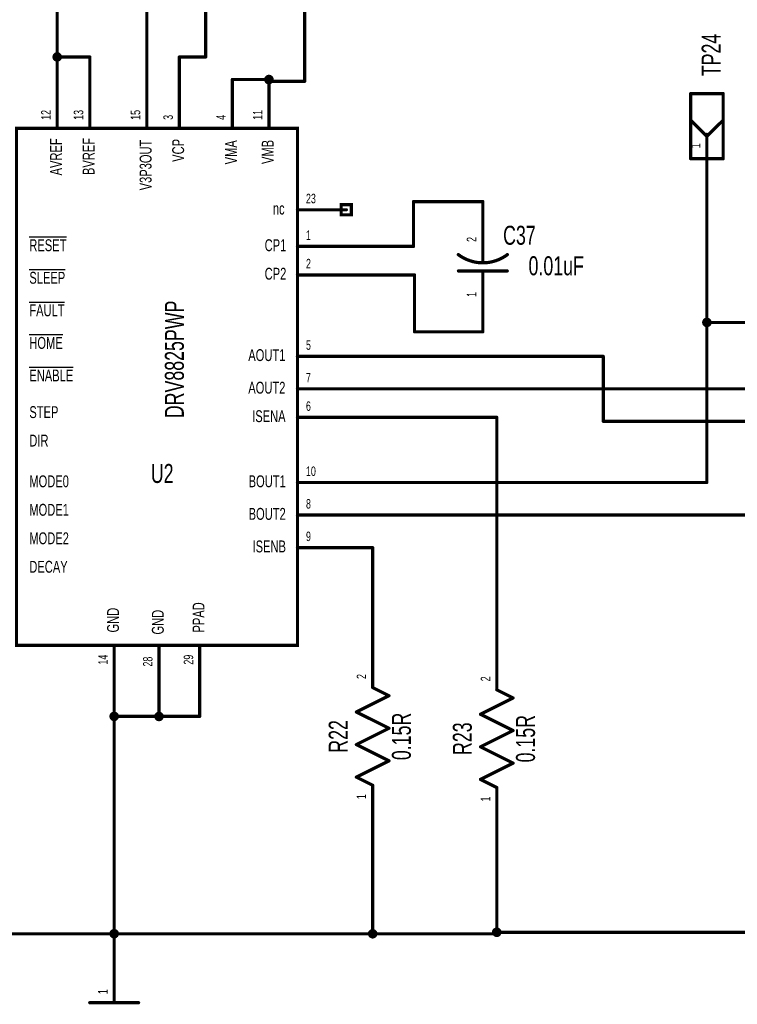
# Model space of a CAD drawing. Extents: x -2.1 to 9.4, y -2.2 to 5.9.
# Tile 4 of 7: x 2.2 to 4.4, y 0.1 to 3.1. Entities that reach past the tile are written whole.
import ezdxf
from ezdxf.enums import TextEntityAlignment as Align

# ---------------------------------------------------------------- set-up
doc = ezdxf.new("R2010")
doc.units = 0
for name, color, linetype in [('Element', 253, 'CONTINUOUS'), ('Net', 50, 'CONTINUOUS'), ('Pin', 50, 'CONTINUOUS')]:
    doc.layers.add(name, color=color, linetype=linetype)

msp = doc.modelspace()

# ---------------------------------------------------------------- linework, layer by layer
at = {"layer": 'Element', "linetype": 'CONTINUOUS'}
for points, const_width in [([(4.2205, 2.891), (4.3205, 2.891)], 0.0098), ([(4.2205, 2.691), (4.2205, 2.891)], 0.0098), ([(4.3205, 2.891), (4.3205, 2.691)], 0.0098), ([(4.2205, 2.8097), (4.2705, 2.7597)], 0.0098), ([(4.3205, 2.8097), (4.2705, 2.7597)], 0.0098), ([(2.1509, 2.7842), (3.0134, 2.7842), (3.0134, 1.1967), (2.1509, 1.1967), (2.1509, 2.7842)], 0.0098), ([(4.2705, 2.766), (4.2705, 2.691)], 0.0098), ([(4.3205, 2.691), (4.2205, 2.691)], 0.0098), ([(3.5074, 2.3965), (3.514, 2.3918), (3.5209, 2.3876), (3.528, 2.3839), (3.5354, 2.3806), (3.543, 2.3778), (3.5507, 2.3754), (3.5586, 2.3736), (3.5665, 2.3723), (3.5746, 2.3716), (3.5826, 2.3713), (3.5907, 2.3716), (3.5987, 2.3723), (3.6067, 2.3736), (3.6146, 2.3755), (3.6223, 2.3778), (3.6299, 2.3806), (3.6372, 2.3839), (3.6444, 2.3876), (3.6513, 2.3918), (3.6579, 2.3965)], 0.01), ([(3.5826, 2.3713), (3.5826, 2.4093)], 0.0098), ([(3.6576, 2.3463), (3.5076, 2.3463)], 0.0098), ([(3.5826, 2.3093), (3.5826, 2.3463)], 0.0098), ([(3.2944, 1.0419), (3.2444, 1.0669)], 0.0098), ([(3.6754, 1.0349), (3.6254, 1.0599)], 0.0098), ([(3.1944, 0.9919), (3.2944, 1.0419)], 0.0098), ([(3.5754, 0.9849), (3.6754, 1.0349)], 0.0098), ([(3.2944, 0.9419), (3.1944, 0.9919)], 0.0098), ([(3.6754, 0.9349), (3.5754, 0.9849)], 0.0098), ([(3.1944, 0.8919), (3.2944, 0.9419)], 0.0098), ([(3.5754, 0.8849), (3.6754, 0.9349)], 0.0098), ([(3.2944, 0.8419), (3.1944, 0.8919)], 0.0098), ([(3.6754, 0.8349), (3.5754, 0.8849)], 0.0098), ([(3.1944, 0.7919), (3.2944, 0.8419)], 0.0098), ([(3.5754, 0.7849), (3.6754, 0.8349)], 0.0098), ([(3.2444, 0.7669), (3.1944, 0.7919)], 0.0098), ([(3.6254, 0.7599), (3.5754, 0.7849)], 0.0098), ([(2.3758, 0.0991), (2.5258, 0.0991)], 0.0098)]:
    msp.add_lwpolyline(points, dxfattribs=dict(at, const_width=const_width))
for points, const_width in [([(4.218, 2.891, 1), (4.2229, 2.891, 1), (4.218, 2.891, 1)], 0.0049), ([(4.218, 2.891, 1), (4.2229, 2.891, 1), (4.218, 2.891, 1)], 0.0049), ([(4.318, 2.891, 1), (4.3229, 2.891, 1), (4.318, 2.891, 1)], 0.0049), ([(4.318, 2.891, 1), (4.3229, 2.891, 1), (4.318, 2.891, 1)], 0.0049), ([(4.218, 2.8097, 1), (4.2229, 2.8097, 1), (4.218, 2.8097, 1)], 0.0049), ([(4.318, 2.8097, 1), (4.3229, 2.8097, 1), (4.318, 2.8097, 1)], 0.0049), ([(4.268, 2.766, 1), (4.2729, 2.766, 1), (4.268, 2.766, 1)], 0.0049), ([(4.268, 2.7597, 1), (4.2729, 2.7597, 1), (4.268, 2.7597, 1)], 0.0049), ([(4.268, 2.7597, 1), (4.2729, 2.7597, 1), (4.268, 2.7597, 1)], 0.0049), ([(4.218, 2.691, 1), (4.2229, 2.691, 1), (4.218, 2.691, 1)], 0.0049), ([(4.218, 2.691, 1), (4.2229, 2.691, 1), (4.218, 2.691, 1)], 0.0049), ([(4.268, 2.691, 1), (4.2729, 2.691, 1), (4.268, 2.691, 1)], 0.0049), ([(4.318, 2.691, 1), (4.3229, 2.691, 1), (4.318, 2.691, 1)], 0.0049), ([(4.318, 2.691, 1), (4.3229, 2.691, 1), (4.318, 2.691, 1)], 0.0049), ([(3.5049, 2.3965, 1), (3.5099, 2.3965, 1), (3.5049, 2.3965, 1)], 0.005), ([(3.5802, 2.4093, 1), (3.5851, 2.4093, 1), (3.5802, 2.4093, 1)], 0.0049), ([(3.6554, 2.3965, 1), (3.6604, 2.3965, 1), (3.6554, 2.3965, 1)], 0.005), ([(3.5802, 2.3713, 1), (3.5851, 2.3713, 1), (3.5802, 2.3713, 1)], 0.0049), ([(3.5052, 2.3463, 1), (3.5101, 2.3463, 1), (3.5052, 2.3463, 1)], 0.0049), ([(3.5802, 2.3463, 1), (3.5851, 2.3463, 1), (3.5802, 2.3463, 1)], 0.0049), ([(3.6552, 2.3463, 1), (3.6601, 2.3463, 1), (3.6552, 2.3463, 1)], 0.0049), ([(3.5802, 2.3093, 1), (3.5851, 2.3093, 1), (3.5802, 2.3093, 1)], 0.0049), ([(3.2419, 1.0669, 1), (3.2469, 1.0669, 1), (3.2419, 1.0669, 1)], 0.0049), ([(3.6229, 1.0599, 1), (3.6279, 1.0599, 1), (3.6229, 1.0599, 1)], 0.0049), ([(3.2919, 1.0419, 1), (3.2969, 1.0419, 1), (3.2919, 1.0419, 1)], 0.0049), ([(3.2919, 1.0419, 1), (3.2969, 1.0419, 1), (3.2919, 1.0419, 1)], 0.0049), ([(3.6729, 1.0349, 1), (3.6779, 1.0349, 1), (3.6729, 1.0349, 1)], 0.0049), ([(3.6729, 1.0349, 1), (3.6779, 1.0349, 1), (3.6729, 1.0349, 1)], 0.0049), ([(3.1919, 0.9919, 1), (3.1969, 0.9919, 1), (3.1919, 0.9919, 1)], 0.0049), ([(3.1919, 0.9919, 1), (3.1969, 0.9919, 1), (3.1919, 0.9919, 1)], 0.0049), ([(3.5729, 0.9849, 1), (3.5779, 0.9849, 1), (3.5729, 0.9849, 1)], 0.0049), ([(3.5729, 0.9849, 1), (3.5779, 0.9849, 1), (3.5729, 0.9849, 1)], 0.0049), ([(3.2919, 0.9419, 1), (3.2969, 0.9419, 1), (3.2919, 0.9419, 1)], 0.0049), ([(3.2919, 0.9419, 1), (3.2969, 0.9419, 1), (3.2919, 0.9419, 1)], 0.0049), ([(3.6729, 0.9349, 1), (3.6779, 0.9349, 1), (3.6729, 0.9349, 1)], 0.0049), ([(3.6729, 0.9349, 1), (3.6779, 0.9349, 1), (3.6729, 0.9349, 1)], 0.0049), ([(3.1919, 0.8919, 1), (3.1969, 0.8919, 1), (3.1919, 0.8919, 1)], 0.0049), ([(3.1919, 0.8919, 1), (3.1969, 0.8919, 1), (3.1919, 0.8919, 1)], 0.0049), ([(3.5729, 0.8849, 1), (3.5779, 0.8849, 1), (3.5729, 0.8849, 1)], 0.0049), ([(3.5729, 0.8849, 1), (3.5779, 0.8849, 1), (3.5729, 0.8849, 1)], 0.0049), ([(3.2919, 0.8419, 1), (3.2969, 0.8419, 1), (3.2919, 0.8419, 1)], 0.0049), ([(3.2919, 0.8419, 1), (3.2969, 0.8419, 1), (3.2919, 0.8419, 1)], 0.0049), ([(3.6729, 0.8349, 1), (3.6779, 0.8349, 1), (3.6729, 0.8349, 1)], 0.0049), ([(3.6729, 0.8349, 1), (3.6779, 0.8349, 1), (3.6729, 0.8349, 1)], 0.0049), ([(3.1919, 0.7919, 1), (3.1969, 0.7919, 1), (3.1919, 0.7919, 1)], 0.0049), ([(3.1919, 0.7919, 1), (3.1969, 0.7919, 1), (3.1919, 0.7919, 1)], 0.0049), ([(3.5729, 0.7849, 1), (3.5779, 0.7849, 1), (3.5729, 0.7849, 1)], 0.0049), ([(3.5729, 0.7849, 1), (3.5779, 0.7849, 1), (3.5729, 0.7849, 1)], 0.0049), ([(3.2419, 0.7669, 1), (3.2469, 0.7669, 1), (3.2419, 0.7669, 1)], 0.0049), ([(3.6229, 0.7599, 1), (3.6279, 0.7599, 1), (3.6229, 0.7599, 1)], 0.0049), ([(2.3733, 0.0991, 1), (2.3782, 0.0991, 1), (2.3733, 0.0991, 1)], 0.0049), ([(2.5233, 0.0991, 1), (2.5282, 0.0991, 1), (2.5233, 0.0991, 1)], 0.0049)]:
    msp.add_lwpolyline(points, format="xyb", dxfattribs=dict(at, const_width=const_width))
at = {"layer": 'Net', "linetype": 'CONTINUOUS', "const_width": 0.0098}
for points in [[(2.5509, 4.0396), (2.5509, 2.9342)], [(2.2759, 3.0035), (2.2759, 3.9434)], [(3.0355, 3.7348), (3.0355, 2.9285)], [(2.7319, 3.0035), (2.7319, 3.2843)], [(2.2661, 3.0035), (2.2665, 3.0005), (2.2679, 2.9977), (2.2701, 2.9955), (2.2729, 2.9941), (2.2759, 2.9937), (2.2789, 2.9941), (2.2817, 2.9955), (2.2839, 2.9977), (2.2853, 3.0005), (2.2857, 3.0035), (2.2853, 3.0065), (2.2839, 3.0093), (2.2817, 3.0115), (2.2789, 3.0129), (2.2759, 3.0133), (2.2729, 3.0129), (2.2701, 3.0115), (2.2679, 3.0093), (2.2665, 3.0065), (2.2661, 3.0035)], [(2.3759, 3.0035), (2.2759, 3.0035)], [(2.2759, 3.0035), (2.2759, 2.9342)], [(2.3759, 2.9342), (2.3759, 3.0035)], [(2.6509, 2.9342), (2.6509, 3.0035)], [(2.6509, 3.0035), (2.7319, 3.0035)], [(2.9259, 2.9342), (2.8134, 2.9342)], [(2.916, 2.9342), (2.9165, 2.9312), (2.9179, 2.9284), (2.92, 2.9262), (2.9228, 2.9248), (2.9258, 2.9244), (2.9289, 2.9248), (2.9316, 2.9262), (2.9338, 2.9284), (2.9352, 2.9312), (2.9357, 2.9342), (2.9352, 2.9372), (2.9338, 2.94), (2.9316, 2.9422), (2.9289, 2.9436), (2.9258, 2.944), (2.9228, 2.9436), (2.92, 2.9422), (2.9179, 2.94), (2.9165, 2.9372), (2.916, 2.9342)], [(2.9258, 2.9285), (2.9258, 2.9342)], [(3.0355, 2.9285), (2.9258, 2.9285)], [(4.2705, 2.616), (4.2705, 1.6967)], [(3.3696, 2.4217), (3.3696, 2.5593)], [(3.3696, 2.5593), (3.5826, 2.5593)], [(3.1634, 2.4217), (3.3696, 2.4217)], [(3.373, 2.3342), (3.1634, 2.3342)], [(3.373, 2.1593), (3.373, 2.3342)], [(4.2606, 2.1882), (4.2611, 2.1852), (4.2625, 2.1824), (4.2647, 2.1802), (4.2674, 2.1788), (4.2705, 2.1784), (4.2735, 2.1788), (4.2763, 2.1802), (4.2784, 2.1824), (4.2798, 2.1852), (4.2803, 2.1882), (4.2798, 2.1912), (4.2784, 2.194), (4.2763, 2.1962), (4.2735, 2.1976), (4.2705, 2.198), (4.2674, 2.1976), (4.2647, 2.1962), (4.2625, 2.194), (4.2611, 2.1912), (4.2606, 2.1882)], [(6.8496, 2.1882), (4.2705, 2.1882)], [(3.5826, 2.1593), (3.373, 2.1593)], [(3.9523, 2.0842), (3.1634, 2.0842)], [(3.9523, 1.8846), (3.9523, 2.0842)], [(4.6543, 1.9842), (3.1634, 1.9842)], [(3.1634, 1.8967), (3.6254, 1.8967)], [(3.6254, 1.8967), (3.6254, 1.2099)], [(4.8548, 1.8846), (3.9523, 1.8846)], [(4.2705, 1.6967), (3.1634, 1.6967)], [(4.4572, 1.5967), (3.1634, 1.5967)], [(3.1634, 1.4967), (3.2444, 1.4967)], [(3.2444, 1.4967), (3.2444, 1.2169)], [(2.4508, 1.0467), (2.4508, 0.2491)], [(2.5884, 0.9783), (2.5884, 1.0405)], [(2.7134, 0.9783), (2.7134, 1.0465)], [(2.4409, 0.9783), (2.4414, 0.9752), (2.4428, 0.9725), (2.445, 0.9703), (2.4477, 0.9689), (2.4508, 0.9684), (2.4538, 0.9689), (2.4565, 0.9703), (2.4587, 0.9725), (2.4601, 0.9752), (2.4606, 0.9783), (2.4601, 0.9813), (2.4587, 0.9841), (2.4565, 0.9863), (2.4538, 0.9877), (2.4508, 0.9881), (2.4477, 0.9877), (2.445, 0.9863), (2.4428, 0.9841), (2.4414, 0.9813), (2.4409, 0.9783)], [(2.4508, 0.9783), (2.5884, 0.9783)], [(2.5786, 0.9783), (2.579, 0.9752), (2.5804, 0.9725), (2.5826, 0.9703), (2.5854, 0.9689), (2.5884, 0.9684), (2.5914, 0.9689), (2.5942, 0.9703), (2.5964, 0.9725), (2.5978, 0.9752), (2.5982, 0.9783), (2.5978, 0.9813), (2.5964, 0.9841), (2.5942, 0.9863), (2.5914, 0.9877), (2.5884, 0.9881), (2.5854, 0.9877), (2.5826, 0.9863), (2.5804, 0.9841), (2.579, 0.9813), (2.5786, 0.9783)], [(2.5884, 0.9783), (2.7134, 0.9783)], [(3.2444, 0.6169), (3.2444, 0.3108)], [(3.6254, 0.6099), (3.6254, 0.3108)], [(1.3199, 0.3108), (2.4508, 0.3108)], [(2.4409, 0.3108), (2.4414, 0.3078), (2.4428, 0.305), (2.445, 0.3029), (2.4477, 0.3015), (2.4508, 0.301), (2.4538, 0.3015), (2.4565, 0.3029), (2.4587, 0.305), (2.4601, 0.3078), (2.4606, 0.3108), (2.4601, 0.3139), (2.4587, 0.3166), (2.4565, 0.3188), (2.4538, 0.3202), (2.4508, 0.3207), (2.4477, 0.3202), (2.445, 0.3188), (2.4428, 0.3166), (2.4414, 0.3139), (2.4409, 0.3108)], [(2.4409, 0.3108), (2.4414, 0.3078), (2.4428, 0.305), (2.445, 0.3029), (2.4477, 0.3015), (2.4508, 0.301), (2.4538, 0.3015), (2.4565, 0.3029), (2.4587, 0.305), (2.4601, 0.3078), (2.4606, 0.3108), (2.4601, 0.3139), (2.4587, 0.3166), (2.4565, 0.3188), (2.4538, 0.3202), (2.4508, 0.3207), (2.4477, 0.3202), (2.445, 0.3188), (2.4428, 0.3166), (2.4414, 0.3139), (2.4409, 0.3108)], [(3.2444, 0.3108), (2.4508, 0.3108)], [(3.2346, 0.3108), (3.235, 0.3078), (3.2364, 0.305), (3.2386, 0.3029), (3.2414, 0.3015), (3.2444, 0.301), (3.2474, 0.3015), (3.2502, 0.3029), (3.2524, 0.305), (3.2538, 0.3078), (3.2542, 0.3108), (3.2538, 0.3139), (3.2524, 0.3166), (3.2502, 0.3188), (3.2474, 0.3202), (3.2444, 0.3207), (3.2414, 0.3202), (3.2386, 0.3188), (3.2364, 0.3166), (3.235, 0.3139), (3.2346, 0.3108)], [(3.6254, 0.3108), (3.2444, 0.3108)], [(3.6156, 0.3155), (3.616, 0.3124), (3.6174, 0.3097), (3.6196, 0.3075), (3.6224, 0.3061), (3.6254, 0.3056), (3.6284, 0.3061), (3.6312, 0.3075), (3.6334, 0.3097), (3.6348, 0.3124), (3.6352, 0.3155), (3.6348, 0.3185), (3.6334, 0.3212), (3.6312, 0.3234), (3.6284, 0.3248), (3.6254, 0.3253), (3.6224, 0.3248), (3.6196, 0.3234), (3.6174, 0.3212), (3.616, 0.3185), (3.6156, 0.3155)], [(3.6254, 0.3155), (6.5176, 0.3155)]]:
    msp.add_lwpolyline(points, dxfattribs=at)
at = {"layer": 'Net', "linetype": 'CONTINUOUS', "const_width": 0.0049}
for points in [[(2.2636, 3.0035, 1), (2.2685, 3.0035, 1), (2.2636, 3.0035, 1)], [(2.2734, 3.0035, 1), (2.2784, 3.0035, 1), (2.2734, 3.0035, 1)], [(2.2734, 3.0035, 1), (2.2784, 3.0035, 1), (2.2734, 3.0035, 1)], [(2.2734, 3.0035, 1), (2.2784, 3.0035, 1), (2.2734, 3.0035, 1)], [(2.3734, 3.0035, 1), (2.3784, 3.0035, 1), (2.3734, 3.0035, 1)], [(2.3734, 3.0035, 1), (2.3784, 3.0035, 1), (2.3734, 3.0035, 1)], [(2.6484, 3.0035, 1), (2.6534, 3.0035, 1), (2.6484, 3.0035, 1)], [(2.6484, 3.0035, 1), (2.6534, 3.0035, 1), (2.6484, 3.0035, 1)], [(2.7294, 3.0035, 1), (2.7344, 3.0035, 1), (2.7294, 3.0035, 1)], [(2.7294, 3.0035, 1), (2.7344, 3.0035, 1), (2.7294, 3.0035, 1)], [(2.2734, 2.9342, 1), (2.2784, 2.9342, 1), (2.2734, 2.9342, 1)], [(2.3734, 2.9342, 1), (2.3784, 2.9342, 1), (2.3734, 2.9342, 1)], [(2.5484, 2.9342, 1), (2.5534, 2.9342, 1), (2.5484, 2.9342, 1)], [(2.6484, 2.9342, 1), (2.6534, 2.9342, 1), (2.6484, 2.9342, 1)], [(2.8109, 2.9342, 1), (2.8159, 2.9342, 1), (2.8109, 2.9342, 1)], [(2.9135, 2.9342, 1), (2.9184, 2.9342, 1), (2.9135, 2.9342, 1)], [(2.9234, 2.9342, 1), (2.9284, 2.9342, 1), (2.9234, 2.9342, 1)], [(2.9234, 2.9342, 1), (2.9283, 2.9342, 1), (2.9234, 2.9342, 1)], [(2.9234, 2.9285, 1), (2.9283, 2.9285, 1), (2.9234, 2.9285, 1)], [(2.9234, 2.9285, 1), (2.9283, 2.9285, 1), (2.9234, 2.9285, 1)], [(3.0331, 2.9285, 1), (3.038, 2.9285, 1), (3.0331, 2.9285, 1)], [(3.0331, 2.9285, 1), (3.038, 2.9285, 1), (3.0331, 2.9285, 1)], [(4.268, 2.616, 1), (4.2729, 2.616, 1), (4.268, 2.616, 1)], [(3.3671, 2.5593, 1), (3.3721, 2.5593, 1), (3.3671, 2.5593, 1)], [(3.3671, 2.5593, 1), (3.3721, 2.5593, 1), (3.3671, 2.5593, 1)], [(3.5802, 2.5593, 1), (3.5851, 2.5593, 1), (3.5802, 2.5593, 1)], [(3.1609, 2.4217, 1), (3.1659, 2.4217, 1), (3.1609, 2.4217, 1)], [(3.3671, 2.4217, 1), (3.3721, 2.4217, 1), (3.3671, 2.4217, 1)], [(3.3671, 2.4217, 1), (3.3721, 2.4217, 1), (3.3671, 2.4217, 1)], [(3.1609, 2.3342, 1), (3.1659, 2.3342, 1), (3.1609, 2.3342, 1)], [(3.3705, 2.3342, 1), (3.3754, 2.3342, 1), (3.3705, 2.3342, 1)], [(3.3705, 2.3342, 1), (3.3754, 2.3342, 1), (3.3705, 2.3342, 1)], [(4.2582, 2.1882, 1), (4.2631, 2.1882, 1), (4.2582, 2.1882, 1)], [(4.268, 2.1882, 1), (4.2729, 2.1882, 1), (4.268, 2.1882, 1)], [(3.3705, 2.1593, 1), (3.3754, 2.1593, 1), (3.3705, 2.1593, 1)], [(3.3705, 2.1593, 1), (3.3754, 2.1593, 1), (3.3705, 2.1593, 1)], [(3.5802, 2.1593, 1), (3.5851, 2.1593, 1), (3.5802, 2.1593, 1)], [(3.1609, 2.0842, 1), (3.1659, 2.0842, 1), (3.1609, 2.0842, 1)], [(3.9498, 2.0842, 1), (3.9547, 2.0842, 1), (3.9498, 2.0842, 1)], [(3.9498, 2.0842, 1), (3.9547, 2.0842, 1), (3.9498, 2.0842, 1)], [(3.1609, 1.9842, 1), (3.1659, 1.9842, 1), (3.1609, 1.9842, 1)], [(3.1609, 1.8967, 1), (3.1659, 1.8967, 1), (3.1609, 1.8967, 1)], [(3.6229, 1.8967, 1), (3.6279, 1.8967, 1), (3.6229, 1.8967, 1)], [(3.6229, 1.8967, 1), (3.6279, 1.8967, 1), (3.6229, 1.8967, 1)], [(3.9498, 1.8846, 1), (3.9547, 1.8846, 1), (3.9498, 1.8846, 1)], [(3.9498, 1.8846, 1), (3.9547, 1.8846, 1), (3.9498, 1.8846, 1)], [(3.1609, 1.6967, 1), (3.1659, 1.6967, 1), (3.1609, 1.6967, 1)], [(4.268, 1.6967, 1), (4.2729, 1.6967, 1), (4.268, 1.6967, 1)], [(4.268, 1.6967, 1), (4.2729, 1.6967, 1), (4.268, 1.6967, 1)], [(3.1609, 1.5967, 1), (3.1659, 1.5967, 1), (3.1609, 1.5967, 1)], [(3.1609, 1.4967, 1), (3.1659, 1.4967, 1), (3.1609, 1.4967, 1)], [(3.2419, 1.4967, 1), (3.2469, 1.4967, 1), (3.2419, 1.4967, 1)], [(3.2419, 1.4967, 1), (3.2469, 1.4967, 1), (3.2419, 1.4967, 1)], [(3.2419, 1.2169, 1), (3.2469, 1.2169, 1), (3.2419, 1.2169, 1)], [(3.6229, 1.2099, 1), (3.6279, 1.2099, 1), (3.6229, 1.2099, 1)], [(2.4483, 1.0467, 1), (2.4532, 1.0467, 1), (2.4483, 1.0467, 1)], [(2.5859, 1.0405, 1), (2.5909, 1.0405, 1), (2.5859, 1.0405, 1)], [(2.7109, 1.0465, 1), (2.7159, 1.0465, 1), (2.7109, 1.0465, 1)], [(2.4385, 0.9783, 1), (2.4434, 0.9783, 1), (2.4385, 0.9783, 1)], [(2.4483, 0.9783, 1), (2.4532, 0.9783, 1), (2.4483, 0.9783, 1)], [(2.5761, 0.9783, 1), (2.581, 0.9783, 1), (2.5761, 0.9783, 1)], [(2.5859, 0.9783, 1), (2.5909, 0.9783, 1), (2.5859, 0.9783, 1)], [(2.5859, 0.9783, 1), (2.5909, 0.9783, 1), (2.5859, 0.9783, 1)], [(2.5859, 0.9783, 1), (2.5909, 0.9783, 1), (2.5859, 0.9783, 1)], [(2.7109, 0.9783, 1), (2.7159, 0.9783, 1), (2.7109, 0.9783, 1)], [(2.7109, 0.9783, 1), (2.7159, 0.9783, 1), (2.7109, 0.9783, 1)], [(3.2419, 0.6169, 1), (3.2469, 0.6169, 1), (3.2419, 0.6169, 1)], [(3.6229, 0.6099, 1), (3.6279, 0.6099, 1), (3.6229, 0.6099, 1)], [(2.4385, 0.3108, 1), (2.4434, 0.3108, 1), (2.4385, 0.3108, 1)], [(2.4385, 0.3108, 1), (2.4434, 0.3108, 1), (2.4385, 0.3108, 1)], [(2.4483, 0.3108, 1), (2.4532, 0.3108, 1), (2.4483, 0.3108, 1)], [(2.4483, 0.3108, 1), (2.4532, 0.3108, 1), (2.4483, 0.3108, 1)], [(3.2321, 0.3108, 1), (3.237, 0.3108, 1), (3.2321, 0.3108, 1)], [(3.2419, 0.3108, 1), (3.2469, 0.3108, 1), (3.2419, 0.3108, 1)], [(3.2419, 0.3108, 1), (3.2469, 0.3108, 1), (3.2419, 0.3108, 1)], [(3.2419, 0.3108, 1), (3.2469, 0.3108, 1), (3.2419, 0.3108, 1)], [(3.6131, 0.3155, 1), (3.618, 0.3155, 1), (3.6131, 0.3155, 1)], [(3.6229, 0.3155, 1), (3.6279, 0.3155, 1), (3.6229, 0.3155, 1)], [(3.6229, 0.3108, 1), (3.6279, 0.3108, 1), (3.6229, 0.3108, 1)], [(3.6229, 0.3108, 1), (3.6279, 0.3108, 1), (3.6229, 0.3108, 1)], [(2.4483, 0.2491, 1), (2.4532, 0.2491, 1), (2.4483, 0.2491, 1)]]:
    msp.add_lwpolyline(points, format="xyb", dxfattribs=at)
at = {"layer": 'Pin', "linetype": 'CONTINUOUS', "const_width": 0.0049}
for points in [[(2.2734, 2.9342, 1), (2.2784, 2.9342, 1), (2.2734, 2.9342, 1)], [(2.3734, 2.9342, 1), (2.3784, 2.9342, 1), (2.3734, 2.9342, 1)], [(2.5484, 2.9342, 1), (2.5534, 2.9342, 1), (2.5484, 2.9342, 1)], [(2.6484, 2.9342, 1), (2.6534, 2.9342, 1), (2.6484, 2.9342, 1)], [(2.8109, 2.9342, 1), (2.8159, 2.9342, 1), (2.8109, 2.9342, 1)], [(2.9234, 2.9342, 1), (2.9284, 2.9342, 1), (2.9234, 2.9342, 1)], [(2.2734, 2.7842, 1), (2.2784, 2.7842, 1), (2.2734, 2.7842, 1)], [(2.3734, 2.7842, 1), (2.3784, 2.7842, 1), (2.3734, 2.7842, 1)], [(2.5484, 2.7842, 1), (2.5534, 2.7842, 1), (2.5484, 2.7842, 1)], [(2.6484, 2.7842, 1), (2.6534, 2.7842, 1), (2.6484, 2.7842, 1)], [(2.8109, 2.7842, 1), (2.8159, 2.7842, 1), (2.8109, 2.7842, 1)], [(2.9234, 2.7842, 1), (2.9284, 2.7842, 1), (2.9234, 2.7842, 1)], [(4.268, 2.766, 1), (4.2729, 2.766, 1), (4.268, 2.766, 1)], [(4.268, 2.616, 1), (4.2729, 2.616, 1), (4.268, 2.616, 1)], [(3.5802, 2.5593, 1), (3.5851, 2.5593, 1), (3.5802, 2.5593, 1)], [(3.0109, 2.5342, 1), (3.0159, 2.5342, 1), (3.0109, 2.5342, 1)], [(3.1609, 2.5342, 1), (3.1659, 2.5342, 1), (3.1609, 2.5342, 1)], [(3.0109, 2.4217, 1), (3.0159, 2.4217, 1), (3.0109, 2.4217, 1)], [(3.1609, 2.4217, 1), (3.1659, 2.4217, 1), (3.1609, 2.4217, 1)], [(3.5802, 2.4093, 1), (3.5851, 2.4093, 1), (3.5802, 2.4093, 1)], [(3.0109, 2.3342, 1), (3.0159, 2.3342, 1), (3.0109, 2.3342, 1)], [(3.1609, 2.3342, 1), (3.1659, 2.3342, 1), (3.1609, 2.3342, 1)], [(3.5802, 2.3093, 1), (3.5851, 2.3093, 1), (3.5802, 2.3093, 1)], [(3.5802, 2.1593, 1), (3.5851, 2.1593, 1), (3.5802, 2.1593, 1)], [(3.0109, 2.0842, 1), (3.0159, 2.0842, 1), (3.0109, 2.0842, 1)], [(3.1609, 2.0842, 1), (3.1659, 2.0842, 1), (3.1609, 2.0842, 1)], [(3.0109, 1.9842, 1), (3.0159, 1.9842, 1), (3.0109, 1.9842, 1)], [(3.1609, 1.9842, 1), (3.1659, 1.9842, 1), (3.1609, 1.9842, 1)], [(3.0109, 1.8967, 1), (3.0159, 1.8967, 1), (3.0109, 1.8967, 1)], [(3.1609, 1.8967, 1), (3.1659, 1.8967, 1), (3.1609, 1.8967, 1)], [(3.0109, 1.6967, 1), (3.0159, 1.6967, 1), (3.0109, 1.6967, 1)], [(3.1609, 1.6967, 1), (3.1659, 1.6967, 1), (3.1609, 1.6967, 1)], [(3.0109, 1.5967, 1), (3.0159, 1.5967, 1), (3.0109, 1.5967, 1)], [(3.1609, 1.5967, 1), (3.1659, 1.5967, 1), (3.1609, 1.5967, 1)], [(3.0109, 1.4967, 1), (3.0159, 1.4967, 1), (3.0109, 1.4967, 1)], [(3.1609, 1.4967, 1), (3.1659, 1.4967, 1), (3.1609, 1.4967, 1)], [(3.2419, 1.2169, 1), (3.2469, 1.2169, 1), (3.2419, 1.2169, 1)], [(3.6229, 1.2099, 1), (3.6279, 1.2099, 1), (3.6229, 1.2099, 1)], [(2.4484, 1.1967, 1), (2.4534, 1.1967, 1), (2.4484, 1.1967, 1)], [(2.5859, 1.1905, 1), (2.5909, 1.1905, 1), (2.5859, 1.1905, 1)], [(2.7109, 1.1965, 1), (2.7159, 1.1965, 1), (2.7109, 1.1965, 1)], [(3.2419, 1.0669, 1), (3.2469, 1.0669, 1), (3.2419, 1.0669, 1)], [(3.6229, 1.0599, 1), (3.6279, 1.0599, 1), (3.6229, 1.0599, 1)], [(2.4484, 1.0467, 1), (2.4534, 1.0467, 1), (2.4484, 1.0467, 1)], [(2.5859, 1.0405, 1), (2.5909, 1.0405, 1), (2.5859, 1.0405, 1)], [(2.7109, 1.0465, 1), (2.7159, 1.0465, 1), (2.7109, 1.0465, 1)], [(3.2419, 0.7669, 1), (3.2469, 0.7669, 1), (3.2419, 0.7669, 1)], [(3.6229, 0.7599, 1), (3.6279, 0.7599, 1), (3.6229, 0.7599, 1)], [(3.2419, 0.6169, 1), (3.2469, 0.6169, 1), (3.2419, 0.6169, 1)], [(3.6229, 0.6099, 1), (3.6279, 0.6099, 1), (3.6229, 0.6099, 1)], [(2.4483, 0.2491, 1), (2.4532, 0.2491, 1), (2.4483, 0.2491, 1)], [(2.4483, 0.0991, 1), (2.4532, 0.0991, 1), (2.4483, 0.0991, 1)]]:
    msp.add_lwpolyline(points, format="xyb", dxfattribs=at)
at = {"layer": 'Pin', "linetype": 'CONTINUOUS', "const_width": 0.0098}
for points in [[(2.2759, 2.7842), (2.2759, 2.9342)], [(2.3759, 2.7842), (2.3759, 2.9342)], [(2.5509, 2.7842), (2.5509, 2.9342)], [(2.6509, 2.7842), (2.6509, 2.9342)], [(2.8134, 2.7842), (2.8134, 2.9342)], [(2.9259, 2.7842), (2.9259, 2.9342)], [(4.2705, 2.766), (4.2705, 2.616)], [(3.1476, 2.5499), (3.1791, 2.5499), (3.1791, 2.5185), (3.1476, 2.5185), (3.1476, 2.5499)], [(3.5826, 2.4093), (3.5826, 2.5593)], [(3.0134, 2.5342), (3.1634, 2.5342)], [(3.0134, 2.4217), (3.1634, 2.4217)], [(3.0134, 2.3342), (3.1634, 2.3342)], [(3.5826, 2.3093), (3.5826, 2.1593)], [(3.0134, 2.0842), (3.1634, 2.0842)], [(3.0134, 1.9842), (3.1634, 1.9842)], [(3.0134, 1.8967), (3.1634, 1.8967)], [(3.0134, 1.6967), (3.1634, 1.6967)], [(3.0134, 1.5967), (3.1634, 1.5967)], [(3.0134, 1.4967), (3.1634, 1.4967)], [(3.2444, 1.0669), (3.2444, 1.2169)], [(3.6254, 1.0599), (3.6254, 1.2099)], [(2.4509, 1.1967), (2.4509, 1.0467)], [(2.5884, 1.1905), (2.5884, 1.0405)], [(2.7134, 1.1965), (2.7134, 1.0465)], [(3.2444, 0.7669), (3.2444, 0.6169)], [(3.6254, 0.7599), (3.6254, 0.6099)], [(2.4508, 0.0991), (2.4508, 0.2491)]]:
    msp.add_lwpolyline(points, dxfattribs=at)

# ---------------------------------------------------------------- texts
at = {"layer": 'Element', "width": 0.7}
for s, p in [('TP24', (4.3302, 3.0097)), ('DRV8825PWP', (2.6822, 2.0748)), ('R22', (3.1853, 0.9169)), ('R23', (3.5663, 0.9099))]:
    msp.add_text(s, height=0.0583, rotation=90, dxfattribs=at).set_placement(p, align=Align.BOTTOM_CENTER)
for s, p in [('C37', (3.6949, 2.4093)), ('0.01uF', (3.8079, 2.3156))]:
    msp.add_text(s, height=0.0583, dxfattribs=at).set_placement(p, align=Align.BOTTOM_CENTER)
msp.add_text('U2', height=0.0583, dxfattribs=at).set_placement((2.5633, 1.6778), align=Align.BOTTOM_LEFT)
for p in [(3.3034, 0.9169), (3.6844, 0.9099)]:
    msp.add_text('0.15R', height=0.0583, rotation=90, dxfattribs=at).set_placement(p, align=Align.TOP_CENTER)
at = {"layer": 'Pin', "width": 0.7}
for s, height, p in [('12', 0.0292, (2.2267, 2.8104)), ('13', 0.0292, (2.3267, 2.8104)), ('15', 0.0292, (2.5017, 2.8104)), ('3', 0.0292, (2.6017, 2.8104)), ('4', 0.0292, (2.7642, 2.8104)), ('11', 0.0292, (2.8767, 2.8104)), ('AVREF', 0.0365, (2.254, 2.6398)), ('BVREF', 0.0365, (2.354, 2.6409)), ('V3P3OUT', 0.0365, (2.529, 2.5939)), ('VCP', 0.0365, (2.629, 2.6814)), ('VMA', 0.0365, (2.7915, 2.6737)), ('VMB', 0.0365, (2.904, 2.6748)), ('1', 0.0292, (4.2213, 2.7233)), ('2', 0.0292, (3.5334, 2.4356)), ('1', 0.0292, (3.5334, 2.2667)), ('GND', 0.0365, (2.429, 1.2361)), ('GND', 0.0365, (2.5665, 1.2298)), ('PPAD', 0.0365, (2.6915, 1.2358)), ('14', 0.0292, (2.4017, 1.1376)), ('28', 0.0292, (2.5392, 1.1314)), ('29', 0.0292, (2.6642, 1.1374)), ('2', 0.0292, (3.1952, 1.0932)), ('2', 0.0292, (3.5762, 1.0862)), ('1', 0.0292, (3.1952, 0.7243)), ('1', 0.0292, (3.5762, 0.7173)), ('1', 0.0292, (2.4015, 0.1253))]:
    msp.add_text(s, height=height, rotation=90, dxfattribs=at).set_placement(p, align=Align.TOP_LEFT)
for s, height, p in [('23', 0.0292, (3.0396, 2.5834)), ('nc', 0.0365, (2.9379, 2.5561)), ('1', 0.0292, (3.0396, 2.4709)), ('%%oRESET', 0.0365, (2.1903, 2.4436)), ('CP1', 0.0365, (2.9128, 2.4436)), ('2', 0.0292, (3.0396, 2.3834)), ('%%oSLEEP', 0.0365, (2.1903, 2.3436)), ('CP2', 0.0365, (2.9128, 2.3561)), ('%%oFAULT', 0.0365, (2.1903, 2.2436)), ('%%oHOME', 0.0365, (2.1903, 2.1436)), ('5', 0.0292, (3.0396, 2.1334)), ('AOUT1', 0.0365, (2.8625, 2.1061)), ('%%oENABLE', 0.0365, (2.1903, 2.0436)), ('7', 0.0292, (3.0396, 2.0334)), ('AOUT2', 0.0365, (2.8625, 2.0061)), ('6', 0.0292, (3.0396, 1.9459)), ('STEP', 0.0365, (2.1903, 1.9311)), ('ISENA', 0.0365, (2.8745, 1.9186)), ('DIR', 0.0365, (2.1903, 1.8436)), ('10', 0.0292, (3.0396, 1.7459)), ('MODE0', 0.0365, (2.1903, 1.7186)), ('BOUT1', 0.0365, (2.8636, 1.7186)), ('8', 0.0292, (3.0396, 1.6459)), ('MODE1', 0.0365, (2.1903, 1.6311)), ('BOUT2', 0.0365, (2.8636, 1.6186)), ('MODE2', 0.0365, (2.1903, 1.5436)), ('9', 0.0292, (3.0396, 1.5459)), ('ISENB', 0.0365, (2.8756, 1.5186)), ('DECAY', 0.0365, (2.1903, 1.4561))]:
    msp.add_text(s, height=height, dxfattribs=at).set_placement(p, align=Align.TOP_LEFT)

doc.saveas('drawing.dxf')
